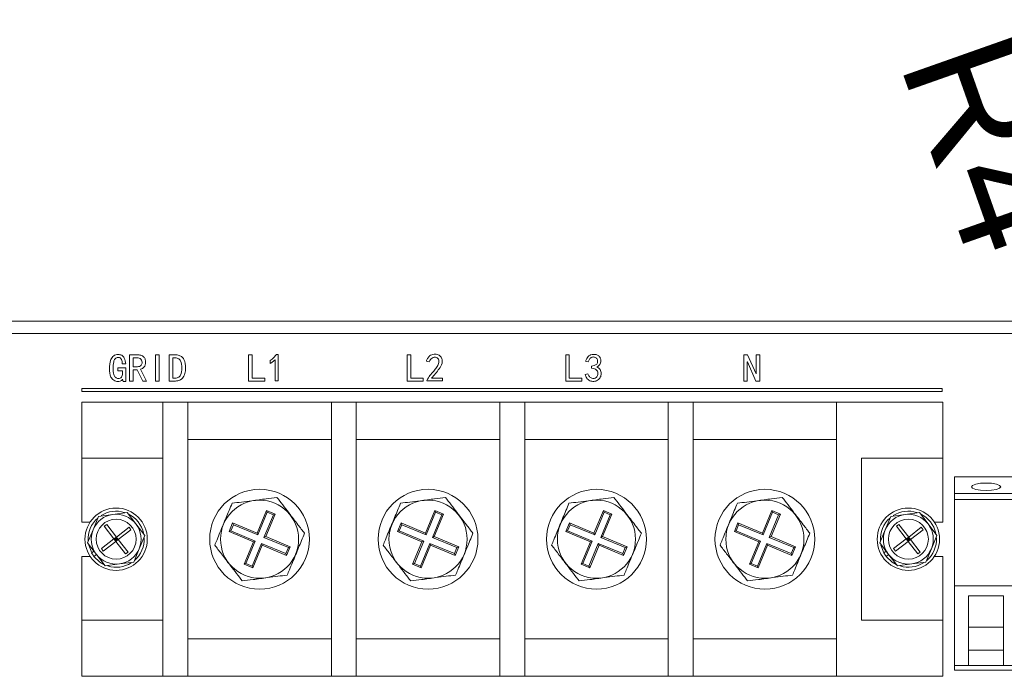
# Model space of a CAD drawing. Header units: millimetres. Extents: x 4100 to 4693, y 1813 to 3018.
# Tile 25 of 29: x 4454 to 4611, y 2033 to 2138. Entities that reach past the tile are written whole.
import ezdxf

# ---------------------------------------------------------------- set-up
doc = ezdxf.new("R2010")
doc.units = ezdxf.units.MM
doc.header["$PDSIZE"] = -1
doc.dimstyles.new('ISO-25', dxfattribs={"dimtxt": 2.5, "dimasz": 2.5, "dimexe": 1.25, "dimexo": 0.625, "dimtad": 1, "dimtxsty": 'Standard', "dimcen": 2.5, "dimadec": 0, "dimazin": 0, "dimtfac": 1, "dimtmove": 0, "dimatfit": 3, "dimfxl": 0, "dimarcsym": 0})

# ---------------------------------------------------------------- blocks, each defined once
blk = doc.blocks.new('*D117')
at = {"color": 4, "lineweight": -2, "transparency": 16777216}
for p, q in [((4616.89, 2097.95), (4623.55, 2079.09)), ((4631.55, 2056.46), (4630.22, 2060.23))]:
    blk.add_line(p, q, dxfattribs=at)
at = {"color": 4, "transparency": 16777216}
blk.add_solid([(4626.7, 2080.2), (4620.41, 2077.98), (4630.22, 2060.23)], dxfattribs=at)
at = {"layer": 'Defpoints', "color": 0, "transparency": 16777216}
for p in [(4630.22, 2060.23), (4631.55, 2056.46)]:
    blk.add_point(p, dxfattribs=at)
at = {"color": 4, "transparency": 16777216, "insert": (4609.66, 2118.37), "char_height": 20, "attachment_point": 5, "rotation": 289.4705}
blk.add_mtext('R4', dxfattribs=at)

msp = doc.modelspace()

# ---------------------------------------------------------------- linework, layer by layer
at = {"color": 0, "linetype": 'ByBlock', "lineweight": 5}
for p, q in [((4180.55, 2089.71), (4616.55, 2089.71)), ((4616.55, 2087.71), (4180.55, 2087.71)), ((4471.2, 2084.31), (4472.44, 2084.31)), ((4471.2, 2080.06), (4471.2, 2084.31)), ((4472.31, 2083.83), (4471.77, 2083.83)), ((4471.77, 2083.83), (4471.77, 2082.37)), ((4475.37, 2080.06), (4475.37, 2084.31)), ((4475.37, 2084.31), (4475.94, 2084.31)), ((4475.94, 2084.31), (4475.94, 2080.06)), ((4477.55, 2080.06), (4477.55, 2084.31)), ((4477.55, 2084.31), (4478.39, 2084.31)), ((4478.39, 2083.83), (4478.12, 2083.83)), ((4478.12, 2083.83), (4478.12, 2080.53)), ((4490.28, 2080.06), (4490.28, 2084.31)), ((4490.28, 2084.31), (4490.85, 2084.31)), ((4490.85, 2084.31), (4490.85, 2080.53)), ((4494.55, 2080.09), (4494.55, 2083.51)), ((4494.75, 2084.36), (4495.05, 2084.36)), ((4495.05, 2084.36), (4495.05, 2080.09)), ((4515.7, 2080.06), (4515.7, 2084.31)), ((4515.7, 2084.31), (4516.27, 2084.31)), ((4516.27, 2084.31), (4516.27, 2080.53)), ((4541.12, 2080.06), (4541.12, 2084.31)), ((4541.12, 2084.31), (4541.69, 2084.31)), ((4541.69, 2084.31), (4541.69, 2080.53)), ((4569.66, 2080.06), (4569.66, 2084.31)), ((4569.66, 2084.31), (4570.28, 2084.31)), ((4570.28, 2084.31), (4571.65, 2081.23)), ((4571.67, 2084.31), (4572.24, 2084.31)), ((4571.67, 2081.23), (4571.67, 2084.31)), ((4572.24, 2084.31), (4572.24, 2080.06)), ((4469.31, 2082.2), (4470.58, 2082.2)), ((4469.31, 2081.72), (4469.31, 2082.2)), ((4470.58, 2082.84), (4470.03, 2082.84)), ((4470.58, 2082.2), (4470.58, 2080.01)), ((4471.77, 2082.37), (4472.46, 2082.37)), ((4471.77, 2081.9), (4471.77, 2080.06)), ((4472.41, 2081.9), (4471.77, 2081.9)), ((4473.31, 2080.06), (4472.41, 2081.9)), ((4472.96, 2081.97), (4473.9, 2080.06)), ((4493.73, 2082.89), (4493.73, 2083.36)), ((4519.25, 2083.19), (4518.78, 2083.26)), ((4544.74, 2083.19), (4544.29, 2083.26)), ((4545.26, 2082.15), (4545.26, 2082.47)), ((4570.26, 2083.14), (4570.23, 2083.14)), ((4570.23, 2083.14), (4570.23, 2080.06)), ((4571.62, 2080.06), (4570.26, 2083.14)), ((4470.08, 2081.72), (4469.31, 2081.72)), ((4470.08, 2081.45), (4470.08, 2081.72)), ((4470.15, 2080.01), (4470.08, 2080.36)), ((4478.12, 2080.53), (4478.39, 2080.53)), ((4490.85, 2080.53), (4492.86, 2080.53)), ((4492.86, 2080.53), (4492.86, 2080.06)), ((4516.27, 2080.53), (4518.28, 2080.53)), ((4518.28, 2080.53), (4518.28, 2080.06)), ((4519.6, 2080.53), (4521.38, 2080.53)), ((4521.38, 2080.53), (4521.38, 2080.09)), ((4541.69, 2080.53), (4543.7, 2080.53)), ((4543.7, 2080.53), (4543.7, 2080.06)), ((4544.24, 2081.15), (4544.69, 2081.23)), ((4571.65, 2081.23), (4571.67, 2081.23)), ((4601.48, 2078.9), (4463.56, 2078.9)), ((4463.56, 2078.9), (4463.56, 2078.4)), ((4470.58, 2080.01), (4470.15, 2080.01)), ((4471.77, 2080.06), (4471.2, 2080.06)), ((4473.9, 2080.06), (4473.31, 2080.06)), ((4475.94, 2080.06), (4475.37, 2080.06)), ((4478.39, 2080.06), (4477.55, 2080.06)), ((4492.86, 2080.06), (4490.28, 2080.06)), ((4495.05, 2080.09), (4494.55, 2080.09)), ((4518.28, 2080.06), (4515.7, 2080.06)), ((4518.88, 2080.09), (4518.88, 2080.19)), ((4521.38, 2080.09), (4518.88, 2080.09)), ((4543.7, 2080.06), (4541.12, 2080.06)), ((4570.23, 2080.06), (4569.66, 2080.06)), ((4572.24, 2080.06), (4571.62, 2080.06)), ((4601.48, 2078.4), (4601.48, 2078.9)), ((4463.56, 2078.4), (4601.48, 2078.4)), ((4463.55, 2067.71), (4463.55, 2076.71)), ((4463.55, 2076.71), (4480.55, 2076.71)), ((4476.55, 2032.71), (4476.55, 2076.71)), ((4480.55, 2076.71), (4476.55, 2076.71)), ((4480.55, 2032.71), (4480.55, 2076.71)), ((4480.55, 2076.71), (4503.55, 2076.71)), ((4507.55, 2076.71), (4503.55, 2076.71)), ((4503.55, 2032.71), (4503.55, 2076.71)), ((4507.55, 2032.71), (4507.55, 2076.71)), ((4507.55, 2076.71), (4530.55, 2076.71)), ((4534.55, 2076.71), (4530.55, 2076.71)), ((4530.55, 2032.71), (4530.55, 2076.71)), ((4534.55, 2032.71), (4534.55, 2076.71)), ((4534.55, 2076.71), (4557.55, 2076.71)), ((4557.55, 2032.71), (4557.55, 2076.71)), ((4561.55, 2076.71), (4557.55, 2076.71)), ((4561.55, 2032.71), (4561.55, 2076.71)), ((4561.55, 2076.71), (4584.55, 2076.71)), ((4601.55, 2076.71), (4584.55, 2076.71)), ((4584.55, 2032.71), (4584.55, 2076.71)), ((4601.55, 2076.71), (4601.55, 2067.71)), ((4503.55, 2070.71), (4480.55, 2070.71)), ((4530.55, 2070.71), (4507.55, 2070.71)), ((4557.55, 2070.71), (4534.55, 2070.71)), ((4584.55, 2070.71), (4561.55, 2070.71)), ((4476.55, 2067.71), (4463.55, 2067.71)), ((4463.55, 2057.46), (4463.55, 2067.71)), ((4476.55, 2067.71), (4476.55, 2041.71)), ((4601.55, 2067.71), (4588.55, 2067.71)), ((4588.55, 2041.71), (4588.55, 2067.71)), ((4601.55, 2067.71), (4601.55, 2057.46)), ((4613.55, 2064.71), (4603.45, 2064.71)), ((4603.45, 2064.71), (4603.45, 2062.04)), ((4603.45, 2062.04), (4613.55, 2062.04)), ((4603.45, 2061.08), (4603.45, 2062.04)), ((4603.45, 2061.08), (4603.45, 2047.21)), ((4613.55, 2061.08), (4603.45, 2061.08)), ((4465.35, 2056.23), (4466.23, 2058.37)), ((4466.23, 2058.37), (4468.52, 2058.68)), ((4468.52, 2058.68), (4470.81, 2058.98)), ((4470.81, 2058.98), (4472.22, 2057.15)), ((4493.15, 2059.31), (4491.65, 2055.69)), ((4493.27, 2059.03), (4491.77, 2055.41)), ((4492.75, 2055), (4494.25, 2058.62)), ((4493.03, 2055.12), (4494.53, 2058.74)), ((4493.27, 2059.03), (4493.15, 2059.31)), ((4494.53, 2058.74), (4493.15, 2059.31)), ((4494.25, 2058.62), (4493.27, 2059.03)), ((4494.25, 2058.62), (4494.53, 2058.74)), ((4520.15, 2059.31), (4518.65, 2055.69)), ((4520.27, 2059.03), (4518.77, 2055.41)), ((4519.75, 2055), (4521.25, 2058.62)), ((4520.03, 2055.12), (4521.53, 2058.74)), ((4521.53, 2058.74), (4520.15, 2059.31)), ((4520.27, 2059.03), (4520.15, 2059.31)), ((4521.25, 2058.62), (4520.27, 2059.03)), ((4521.25, 2058.62), (4521.53, 2058.74)), ((4547.15, 2059.31), (4545.65, 2055.69)), ((4547.27, 2059.03), (4545.77, 2055.41)), ((4546.75, 2055), (4548.25, 2058.62)), ((4547.03, 2055.12), (4548.53, 2058.74)), ((4547.27, 2059.03), (4547.15, 2059.31)), ((4548.53, 2058.74), (4547.15, 2059.31)), ((4548.25, 2058.62), (4547.27, 2059.03)), ((4548.25, 2058.62), (4548.53, 2058.74)), ((4574.15, 2059.31), (4572.65, 2055.69)), ((4574.27, 2059.03), (4572.77, 2055.41)), ((4573.75, 2055), (4575.25, 2058.62)), ((4574.03, 2055.12), (4575.53, 2058.74)), ((4574.27, 2059.03), (4574.15, 2059.31)), ((4575.53, 2058.74), (4574.15, 2059.31)), ((4575.25, 2058.62), (4574.27, 2059.03)), ((4575.25, 2058.62), (4575.53, 2058.74)), ((4592.35, 2056.23), (4593.23, 2058.37)), ((4593.23, 2058.37), (4595.52, 2058.68)), ((4595.52, 2058.68), (4597.81, 2058.98)), ((4597.81, 2058.98), (4599.22, 2057.15)), ((4464.88, 2057.46), (4463.55, 2057.46)), ((4467.15, 2056.78), (4467.54, 2057.08)), ((4468.7, 2054.76), (4467.15, 2056.78)), ((4467.54, 2057.08), (4469.1, 2055.06)), ((4472.22, 2057.15), (4473.63, 2055.32)), ((4487.72, 2057.32), (4487.15, 2055.93)), ((4487.84, 2057.03), (4487.43, 2056.05)), ((4487.84, 2057.03), (4487.72, 2057.32)), ((4491.65, 2055.69), (4487.72, 2057.32)), ((4491.77, 2055.41), (4487.84, 2057.03)), ((4514.72, 2057.32), (4514.15, 2055.93)), ((4514.84, 2057.03), (4514.43, 2056.05)), ((4514.84, 2057.03), (4514.72, 2057.32)), ((4518.65, 2055.69), (4514.72, 2057.32)), ((4518.77, 2055.41), (4514.84, 2057.03)), ((4541.72, 2057.32), (4541.15, 2055.93)), ((4541.84, 2057.03), (4541.43, 2056.05)), ((4541.84, 2057.03), (4541.72, 2057.32)), ((4545.65, 2055.69), (4541.72, 2057.32)), ((4545.77, 2055.41), (4541.84, 2057.03)), ((4568.72, 2057.32), (4568.15, 2055.93)), ((4568.84, 2057.03), (4568.43, 2056.05)), ((4568.84, 2057.03), (4568.72, 2057.32)), ((4572.65, 2055.69), (4568.72, 2057.32)), ((4572.77, 2055.41), (4568.84, 2057.03)), ((4594.15, 2056.78), (4594.54, 2057.08)), ((4595.7, 2054.76), (4594.15, 2056.78)), ((4594.54, 2057.08), (4596.1, 2055.06)), ((4599.22, 2057.15), (4600.63, 2055.32)), ((4601.55, 2057.46), (4600.23, 2057.46)), ((4464.48, 2054.1), (4465.35, 2056.23)), ((4469.1, 2055.06), (4471.12, 2056.62)), ((4471.42, 2056.22), (4469.4, 2054.67)), ((4471.12, 2056.62), (4471.42, 2056.22)), ((4473.63, 2055.32), (4472.75, 2053.19)), ((4487.43, 2056.05), (4487.15, 2055.93)), ((4487.15, 2055.93), (4491.07, 2054.31)), ((4487.43, 2056.05), (4491.36, 2054.42)), ((4491.77, 2055.41), (4491.65, 2055.69)), ((4492.75, 2055), (4493.03, 2055.12)), ((4496.96, 2053.49), (4493.03, 2055.12)), ((4514.43, 2056.05), (4514.15, 2055.93)), ((4514.15, 2055.93), (4518.07, 2054.31)), ((4514.43, 2056.05), (4518.36, 2054.42)), ((4518.77, 2055.41), (4518.65, 2055.69)), ((4519.75, 2055), (4520.03, 2055.12)), ((4523.96, 2053.49), (4520.03, 2055.12)), ((4541.43, 2056.05), (4541.15, 2055.93)), ((4541.15, 2055.93), (4545.07, 2054.31)), ((4541.43, 2056.05), (4545.36, 2054.42)), ((4545.77, 2055.41), (4545.65, 2055.69)), ((4546.75, 2055), (4547.03, 2055.12)), ((4550.96, 2053.49), (4547.03, 2055.12)), ((4568.43, 2056.05), (4568.15, 2055.93)), ((4568.15, 2055.93), (4572.07, 2054.31)), ((4568.43, 2056.05), (4572.36, 2054.42)), ((4572.77, 2055.41), (4572.65, 2055.69)), ((4573.75, 2055), (4574.03, 2055.12)), ((4577.96, 2053.49), (4574.03, 2055.12)), ((4591.48, 2054.1), (4592.35, 2056.23)), ((4596.1, 2055.06), (4598.12, 2056.62)), ((4598.42, 2056.22), (4596.4, 2054.67)), ((4598.12, 2056.62), (4598.42, 2056.22)), ((4600.63, 2055.32), (4599.75, 2053.19)), ((4465.88, 2052.27), (4464.48, 2054.1)), ((4464.66, 2053.73), (4465.13, 2052.51)), ((4466.68, 2053.2), (4468.7, 2054.76)), ((4469.01, 2054.36), (4466.99, 2052.8)), ((4469.1, 2055.06), (4468.7, 2054.76)), ((4468.7, 2054.76), (4469.01, 2054.36)), ((4468.7, 2054.76), (4469.05, 2054.71)), ((4468.85, 2054.56), (4469.05, 2054.71)), ((4469.05, 2054.71), (4468.9, 2054.91)), ((4469.05, 2054.71), (4469.01, 2054.36)), ((4469.01, 2054.36), (4469.4, 2054.67)), ((4470.56, 2052.34), (4469.01, 2054.36)), ((4469.05, 2054.71), (4469.1, 2055.06)), ((4469.05, 2054.71), (4469.25, 2054.86)), ((4469.05, 2054.71), (4469.4, 2054.67)), ((4469.21, 2054.51), (4469.05, 2054.71)), ((4469.4, 2054.67), (4469.1, 2055.06)), ((4469.4, 2054.67), (4470.96, 2052.65)), ((4491.07, 2054.31), (4489.57, 2050.68)), ((4491.36, 2054.42), (4489.86, 2050.8)), ((4490.84, 2050.4), (4492.34, 2054.02)), ((4490.96, 2050.11), (4492.46, 2053.73)), ((4491.36, 2054.42), (4491.07, 2054.31)), ((4492.34, 2054.02), (4492.46, 2053.73)), ((4492.34, 2054.02), (4496.27, 2052.39)), ((4492.46, 2053.73), (4496.38, 2052.1)), ((4496.67, 2053.37), (4492.75, 2055)), ((4496.38, 2052.1), (4496.96, 2053.49)), ((4496.67, 2053.37), (4496.96, 2053.49)), ((4518.07, 2054.31), (4516.57, 2050.68)), ((4518.36, 2054.42), (4516.86, 2050.8)), ((4517.84, 2050.4), (4519.34, 2054.02)), ((4517.96, 2050.11), (4519.46, 2053.73)), ((4518.36, 2054.42), (4518.07, 2054.31)), ((4519.34, 2054.02), (4519.46, 2053.73)), ((4519.34, 2054.02), (4523.27, 2052.39)), ((4519.46, 2053.73), (4523.38, 2052.1)), ((4523.67, 2053.37), (4519.75, 2055)), ((4523.38, 2052.1), (4523.96, 2053.49)), ((4523.67, 2053.37), (4523.96, 2053.49)), ((4545.07, 2054.31), (4543.57, 2050.68)), ((4545.36, 2054.42), (4543.86, 2050.8)), ((4544.84, 2050.4), (4546.34, 2054.02)), ((4544.96, 2050.11), (4546.46, 2053.73)), ((4545.36, 2054.42), (4545.07, 2054.31)), ((4546.34, 2054.02), (4546.46, 2053.73)), ((4546.34, 2054.02), (4550.27, 2052.39)), ((4546.46, 2053.73), (4550.38, 2052.1)), ((4550.67, 2053.37), (4546.75, 2055)), ((4550.38, 2052.1), (4550.96, 2053.49)), ((4550.67, 2053.37), (4550.96, 2053.49)), ((4572.07, 2054.31), (4570.57, 2050.68)), ((4572.36, 2054.42), (4570.86, 2050.8)), ((4571.84, 2050.4), (4573.34, 2054.02)), ((4571.96, 2050.11), (4573.46, 2053.73)), ((4572.36, 2054.42), (4572.07, 2054.31)), ((4573.34, 2054.02), (4573.46, 2053.73)), ((4573.34, 2054.02), (4577.27, 2052.39)), ((4573.46, 2053.73), (4577.38, 2052.1)), ((4577.67, 2053.37), (4573.75, 2055)), ((4577.38, 2052.1), (4577.96, 2053.49)), ((4577.67, 2053.37), (4577.96, 2053.49)), ((4592.88, 2052.27), (4591.48, 2054.1)), ((4591.66, 2053.73), (4592.13, 2052.51)), ((4593.68, 2053.2), (4595.7, 2054.76)), ((4596.01, 2054.36), (4593.99, 2052.8)), ((4596.1, 2055.06), (4595.7, 2054.76)), ((4595.7, 2054.76), (4596.01, 2054.36)), ((4595.7, 2054.76), (4596.05, 2054.71)), ((4595.85, 2054.56), (4596.05, 2054.71)), ((4596.05, 2054.71), (4595.9, 2054.91)), ((4596.05, 2054.71), (4596.01, 2054.36)), ((4596.01, 2054.36), (4596.4, 2054.67)), ((4597.56, 2052.34), (4596.01, 2054.36)), ((4596.05, 2054.71), (4596.1, 2055.06)), ((4596.05, 2054.71), (4596.25, 2054.86)), ((4596.21, 2054.51), (4596.05, 2054.71)), ((4596.05, 2054.71), (4596.4, 2054.67)), ((4596.4, 2054.67), (4596.1, 2055.06)), ((4596.4, 2054.67), (4597.96, 2052.65)), ((4463.55, 2051.96), (4464.88, 2051.96)), ((4463.55, 2041.71), (4463.55, 2051.96)), ((4465.13, 2052.51), (4465.49, 2052.78)), ((4465.88, 2052.27), (4465.49, 2051.96)), ((4467.29, 2050.44), (4465.88, 2052.27)), ((4466.99, 2052.8), (4466.68, 2053.2)), ((4470.96, 2052.65), (4470.56, 2052.34)), ((4472.75, 2053.19), (4471.87, 2051.05)), ((4496.27, 2052.39), (4496.67, 2053.37)), ((4496.27, 2052.39), (4496.38, 2052.1)), ((4523.27, 2052.39), (4523.67, 2053.37)), ((4523.27, 2052.39), (4523.38, 2052.1)), ((4550.27, 2052.39), (4550.67, 2053.37)), ((4550.27, 2052.39), (4550.38, 2052.1)), ((4577.27, 2052.39), (4577.67, 2053.37)), ((4577.27, 2052.39), (4577.38, 2052.1)), ((4592.13, 2052.51), (4592.49, 2052.78)), ((4592.88, 2052.27), (4592.49, 2051.96)), ((4594.29, 2050.44), (4592.88, 2052.27)), ((4593.99, 2052.8), (4593.68, 2053.2)), ((4597.96, 2052.65), (4597.56, 2052.34)), ((4599.75, 2053.19), (4598.87, 2051.05)), ((4600.23, 2051.96), (4601.55, 2051.96)), ((4601.55, 2051.96), (4601.55, 2041.71)), ((4469.58, 2050.75), (4467.29, 2050.44)), ((4471.87, 2051.05), (4469.58, 2050.75)), ((4489.86, 2050.8), (4489.57, 2050.68)), ((4489.57, 2050.68), (4490.96, 2050.11)), ((4489.86, 2050.8), (4490.84, 2050.4)), ((4490.84, 2050.4), (4490.96, 2050.11)), ((4516.86, 2050.8), (4516.57, 2050.68)), ((4516.57, 2050.68), (4517.96, 2050.11)), ((4516.86, 2050.8), (4517.84, 2050.4)), ((4517.84, 2050.4), (4517.96, 2050.11)), ((4543.86, 2050.8), (4543.57, 2050.68)), ((4543.57, 2050.68), (4544.96, 2050.11)), ((4543.86, 2050.8), (4544.84, 2050.4)), ((4544.84, 2050.4), (4544.96, 2050.11)), ((4570.86, 2050.8), (4570.57, 2050.68)), ((4570.57, 2050.68), (4571.96, 2050.11)), ((4570.86, 2050.8), (4571.84, 2050.4)), ((4571.84, 2050.4), (4571.96, 2050.11)), ((4596.58, 2050.75), (4594.29, 2050.44)), ((4598.87, 2051.05), (4596.58, 2050.75)), ((4603.45, 2047.21), (4603.45, 2034.45)), ((4613.55, 2047.21), (4603.45, 2047.21)), ((4605.7, 2045.6), (4611.3, 2045.6)), ((4605.7, 2034.45), (4605.7, 2045.6)), ((4611.3, 2045.6), (4611.3, 2034.45)), ((4463.55, 2032.71), (4463.55, 2041.71)), ((4463.55, 2041.71), (4476.55, 2041.71)), ((4588.55, 2041.71), (4601.55, 2041.71)), ((4601.55, 2041.71), (4601.55, 2032.71)), ((4605.7, 2040.58), (4611.3, 2040.58)), ((4480.55, 2038.71), (4503.55, 2038.71)), ((4507.55, 2038.71), (4530.55, 2038.71)), ((4534.55, 2038.71), (4557.55, 2038.71)), ((4561.55, 2038.71), (4584.55, 2038.71)), ((4605.7, 2036.9), (4611.3, 2036.9)), ((4603.45, 2034.45), (4605.7, 2034.45)), ((4603.45, 2034.45), (4603.45, 2033.71)), ((4603.45, 2033.71), (4613.55, 2033.71)), ((4611.3, 2034.45), (4605.7, 2034.45)), ((4611.3, 2034.45), (4613.55, 2034.45)), ((4463.55, 2032.71), (4480.55, 2032.71)), ((4480.55, 2032.71), (4476.55, 2032.71)), ((4503.55, 2032.71), (4480.55, 2032.71)), ((4507.55, 2032.71), (4503.55, 2032.71)), ((4530.55, 2032.71), (4507.55, 2032.71)), ((4534.55, 2032.71), (4530.55, 2032.71)), ((4557.55, 2032.71), (4534.55, 2032.71)), ((4561.55, 2032.71), (4557.55, 2032.71)), ((4584.55, 2032.71), (4561.55, 2032.71)), ((4601.55, 2032.71), (4584.55, 2032.71))]:
    msp.add_line(p, q, dxfattribs=at)
at = {"color": 0, "linetype": 'ByBlock', "lineweight": 5, "flags": 128}
for points in [[(4608.5, 2063.72), (4609.4, 2063.68), (4610.16, 2063.55), (4610.67, 2063.35), (4610.85, 2063.12), (4610.67, 2062.88), (4610.16, 2062.69), (4609.4, 2062.55), (4608.5, 2062.51), (4607.6, 2062.55), (4606.84, 2062.69), (4606.33, 2062.88), (4606.15, 2063.12), (4606.33, 2063.35), (4606.84, 2063.55), (4607.6, 2063.68), (4608.5, 2063.72)], [(4465.49, 2051.96), (4466.43, 2051.05), (4467.07, 2050.67)], [(4592.49, 2051.96), (4593.43, 2051.05), (4594.07, 2050.67)]]:
    msp.add_lwpolyline(points, dxfattribs=at)
at = {"color": 0, "linetype": 'ByBlock', "lineweight": 5}
for centre, radius in [((4492.05, 2054.71), 8), ((4519.05, 2054.71), 8), ((4546.05, 2054.71), 8), ((4573.05, 2054.71), 8), ((4492.05, 2054.71), 6.26), ((4519.05, 2054.71), 6.26), ((4546.05, 2054.71), 6.26), ((4573.05, 2054.71), 6.26), ((4469.05, 2054.71), 5), ((4596.05, 2054.71), 5), ((4469.05, 2054.71), 3.2), ((4596.05, 2054.71), 3.2)]:
    msp.add_circle(centre, radius, dxfattribs=at)
for centre, radius, start, end in [((4469.05, 2054.71), 4, 97.6229, 157.6229), ((4469.05, 2054.71), 4.5, 72.571, 122.5284), ((4469.05, 2054.71), 4, 37.6229, 97.6229), ((4469.05, 2054.71), 4.5, 12.1327, 64.718), ((4596.05, 2054.71), 4, 97.6229, 157.6229), ((4596.05, 2054.71), 4.5, 72.571, 122.5284), ((4596.05, 2054.71), 4, 37.6229, 97.6229), ((4596.05, 2054.71), 4.5, 12.1327, 64.718), ((4469.05, 2054.71), 4.5, 131.0492, 183.502), ((4469.05, 2054.71), 4, 337.6229, 37.6229), ((4596.05, 2054.71), 4.5, 131.0492, 183.502), ((4596.05, 2054.71), 4, 337.6229, 37.6229), ((4469.05, 2054.71), 4, 157.6229, 217.6229), ((4596.05, 2054.71), 4, 157.6229, 217.6229), ((4469.05, 2054.71), 4.5, 310.9284, 2.8735), ((4596.05, 2054.71), 4.5, 310.9284, 2.8735), ((4469.05, 2054.71), 4.5, 209.3178, 217.6229), ((4469.05, 2054.71), 4, 217.6229, 277.6229), ((4469.05, 2054.71), 4, 277.6229, 337.6229), ((4596.05, 2054.71), 4.5, 209.3178, 217.6229), ((4596.05, 2054.71), 4, 217.6229, 277.6229), ((4596.05, 2054.71), 4, 277.6229, 337.6229), ((4469.05, 2054.71), 4.5, 252.7041, 301.9672), ((4596.05, 2054.71), 4.5, 252.7041, 302.9402)]:
    msp.add_arc(centre, radius, start, end, dxfattribs=at)
for points, knots in [([(4467.97, 2082.05), (4467.99, 2082.56), (4468.01, 2083.32), (4468.53, 2084.08), (4468.98, 2084.33), (4469.23, 2084.35), (4469.36, 2084.36)], [0, 0, 0, 0, 0.500224, 0.749274, 0.874531, 1, 1, 1, 1]), ([(4469.36, 2083.88), (4469.27, 2083.87), (4469.09, 2083.85), (4468.8, 2083.61), (4468.58, 2083), (4468.57, 2082.46), (4468.57, 2082.1)], [0, 0, 0, 0, 0.124775, 0.249399, 0.498488, 1, 1, 1, 1]), ([(4469.36, 2084.36), (4469.57, 2084.33), (4469.98, 2084.28), (4470.49, 2083.69), (4470.54, 2083.16), (4470.58, 2082.84)], [0, 0, 0, 0, 0.279949, 0.559896, 1, 1, 1, 1]), ([(4470.03, 2082.84), (4470.02, 2083.08), (4470.01, 2083.38), (4469.83, 2083.68), (4469.7, 2083.8), (4469.53, 2083.87), (4469.42, 2083.88), (4469.36, 2083.88)], [0, 0, 0, 0, 0.4988443, 0.6242874, 0.749572, 0.8746888, 1, 1, 1, 1]), ([(4473.21, 2083.09), (4473.2, 2083.22), (4473.17, 2083.46), (4472.84, 2083.81), (4472.51, 2083.83), (4472.31, 2083.83)], [0, 0, 0, 0, 0.280653, 0.559589, 1, 1, 1, 1]), ([(4472.44, 2084.31), (4472.63, 2084.29), (4473.01, 2084.27), (4473.51, 2084), (4473.75, 2083.55), (4473.77, 2083.24), (4473.78, 2083.09)], [0, 0, 0, 0, 0.28075, 0.559909, 0.779261, 1, 1, 1, 1]), ([(4478.39, 2084.31), (4478.59, 2084.3), (4478.99, 2084.28), (4479.56, 2084.04), (4480.14, 2083.35), (4480.16, 2082.66), (4480.18, 2082.17)], [0, 0, 0, 0, 0.1875986, 0.374481, 0.5608165, 1, 1, 1, 1]), ([(4479.59, 2082.17), (4479.58, 2082.58), (4479.57, 2083.08), (4479.22, 2083.56), (4478.89, 2083.79), (4478.59, 2083.82), (4478.39, 2083.83)], [0, 0, 0, 0, 0.499241, 0.624711, 0.750195, 1, 1, 1, 1]), ([(4493.73, 2083.36), (4493.95, 2083.52), (4494.33, 2083.81), (4494.62, 2084.19), (4494.75, 2084.36)], [0, 0, 0, 0, 0.559923, 1, 1, 1, 1]), ([(4494.55, 2083.51), (4494.41, 2083.38), (4494.15, 2083.15), (4493.86, 2082.97), (4493.73, 2082.89)], [0, 0, 0, 0, 0.559841, 1, 1, 1, 1]), ([(4518.78, 2083.26), (4518.84, 2083.42), (4518.96, 2083.73), (4519.25, 2084.1), (4519.63, 2084.33), (4519.89, 2084.36), (4520.02, 2084.38)], [0, 0, 0, 0, 0.280598, 0.560156, 0.780014, 1, 1, 1, 1]), ([(4518.88, 2080.19), (4519.02, 2080.46), (4519.31, 2081.01), (4519.93, 2081.61), (4520.41, 2082.26), (4520.72, 2082.77), (4520.82, 2083.19), (4520.8, 2083.47), (4520.65, 2083.72), (4520.39, 2083.91), (4520.03, 2083.93), (4519.68, 2083.79), (4519.4, 2083.53), (4519.3, 2083.3), (4519.25, 2083.19)], [0, 0, 0, 0, 0.154269, 0.312874, 0.437523, 0.561789, 0.608948, 0.655934, 0.702829, 0.749785, 0.811975, 0.874604, 0.937207, 1, 1, 1, 1]), ([(4520.02, 2084.38), (4520.24, 2084.38), (4520.58, 2084.38), (4520.96, 2084.15), (4521.21, 2083.86), (4521.36, 2083.43), (4521.3, 2082.76), (4520.67, 2081.76), (4520.03, 2081.03), (4519.6, 2080.53)], [0, 0, 0, 0, 0.1242041, 0.1868049, 0.2492901, 0.3426267, 0.436319, 0.6236452, 1, 1, 1, 1]), ([(4544.29, 2083.26), (4544.41, 2083.55), (4544.58, 2083.98), (4545.11, 2084.32), (4545.56, 2084.38), (4546.01, 2084.34), (4546.43, 2084.14), (4546.7, 2083.75), (4546.78, 2083.25), (4546.63, 2082.68), (4546.3, 2082.44), (4546.13, 2082.32)], [0, 0, 0, 0, 0.187542, 0.281228, 0.375343, 0.469431, 0.563251, 0.656773, 0.750573, 0.874912, 1, 1, 1, 1]), ([(4545.26, 2082.47), (4545.41, 2082.49), (4545.71, 2082.53), (4546.06, 2082.74), (4546.21, 2083.01), (4546.24, 2083.24), (4546.22, 2083.47), (4546.13, 2083.68), (4545.95, 2083.84), (4545.74, 2083.93), (4545.51, 2083.95), (4545.21, 2083.89), (4544.9, 2083.62), (4544.8, 2083.33), (4544.74, 2083.19)], [0, 0, 0, 0, 0.125472, 0.249663, 0.312253, 0.374921, 0.437637, 0.500179, 0.562744, 0.62544, 0.688114, 0.750848, 0.874552, 1, 1, 1, 1]), ([(4469.31, 2080.01), (4469.2, 2080.02), (4468.97, 2080.04), (4468.57, 2080.26), (4468.02, 2080.88), (4467.99, 2081.58), (4467.97, 2082.05)], [0, 0, 0, 0, 0.125468, 0.251014, 0.500892, 1, 1, 1, 1]), ([(4468.57, 2082.1), (4468.57, 2081.76), (4468.57, 2081.25), (4468.86, 2080.73), (4469.13, 2080.52), (4469.3, 2080.49), (4469.38, 2080.48)], [0, 0, 0, 0, 0.501029, 0.749948, 0.875159, 1, 1, 1, 1]), ([(4472.46, 2082.37), (4472.57, 2082.38), (4472.79, 2082.4), (4473.07, 2082.57), (4473.19, 2082.83), (4473.2, 2083), (4473.21, 2083.09)], [0, 0, 0, 0, 0.280454, 0.559624, 0.779189, 1, 1, 1, 1]), ([(4473.78, 2083.09), (4473.77, 2082.95), (4473.76, 2082.67), (4473.55, 2082.32), (4473.27, 2082.08), (4473.06, 2082.01), (4472.96, 2081.97)], [0, 0, 0, 0, 0.28037, 0.559216, 0.779715, 1, 1, 1, 1]), ([(4478.39, 2080.53), (4478.59, 2080.55), (4478.89, 2080.57), (4479.22, 2080.79), (4479.57, 2081.27), (4479.58, 2081.77), (4479.59, 2082.17)], [0, 0, 0, 0, 0.249924, 0.375406, 0.500838, 1, 1, 1, 1]), ([(4480.18, 2082.17), (4480.17, 2081.88), (4480.15, 2081.29), (4479.77, 2080.51), (4479.09, 2080.11), (4478.63, 2080.08), (4478.39, 2080.06)], [0, 0, 0, 0, 0.281295, 0.559586, 0.779402, 1, 1, 1, 1]), ([(4546.13, 2082.32), (4546.32, 2082.21), (4546.6, 2082.04), (4546.79, 2081.63), (4546.82, 2081.2), (4546.72, 2080.65), (4546.25, 2080.17), (4545.61, 2079.97), (4544.95, 2080.09), (4544.42, 2080.52), (4544.3, 2080.94), (4544.24, 2081.15)], [0, 0, 0, 0, 0.124606, 0.187351, 0.250275, 0.375333, 0.500077, 0.62488, 0.749955, 0.874722, 1, 1, 1, 1]), ([(4544.69, 2081.23), (4544.75, 2081.08), (4544.88, 2080.78), (4545.26, 2080.5), (4545.68, 2080.48), (4546, 2080.62), (4546.19, 2080.86), (4546.28, 2081.12), (4546.29, 2081.4), (4546.22, 2081.68), (4546.02, 2081.91), (4545.68, 2082.07), (4545.42, 2082.12), (4545.26, 2082.15)], [0, 0, 0, 0, 0.125129, 0.248982, 0.342701, 0.435924, 0.506417, 0.57691, 0.647485, 0.717954, 0.796574, 0.875599, 1, 1, 1, 1]), ([(4470.08, 2080.36), (4470.02, 2080.3), (4469.92, 2080.18), (4469.65, 2080.05), (4469.44, 2080.02), (4469.31, 2080.01)], [0, 0, 0, 0, 0.279715, 0.5603, 1, 1, 1, 1]), ([(4469.38, 2080.48), (4469.5, 2080.5), (4469.67, 2080.52), (4469.85, 2080.66), (4470.05, 2080.93), (4470.07, 2081.22), (4470.08, 2081.45)], [0, 0, 0, 0, 0.249557, 0.375236, 0.50101, 1, 1, 1, 1]), ([(4487.64, 2060.47), (4488.13, 2060.54), (4489.13, 2060.67), (4490.99, 2060.91), (4492.99, 2061.17), (4494.27, 2061.34), (4494.83, 2061.42)], [0, 0, 0, 0, 0.216458, 0.440317, 0.751905, 1, 1, 1, 1]), ([(4494.83, 2061.42), (4495.14, 2061.02), (4495.75, 2060.22), (4496.89, 2058.73), (4498.12, 2057.13), (4498.9, 2056.11), (4499.25, 2055.66)], [0, 0, 0, 0, 0.216458, 0.440317, 0.751905, 1, 1, 1, 1]), ([(4514.64, 2060.47), (4515.13, 2060.54), (4516.13, 2060.67), (4517.99, 2060.91), (4519.99, 2061.17), (4521.27, 2061.34), (4521.83, 2061.42)], [0, 0, 0, 0, 0.216458, 0.440317, 0.751905, 1, 1, 1, 1]), ([(4521.83, 2061.42), (4522.14, 2061.02), (4522.75, 2060.22), (4523.89, 2058.73), (4525.12, 2057.13), (4525.9, 2056.11), (4526.25, 2055.66)], [0, 0, 0, 0, 0.216458, 0.440317, 0.751905, 1, 1, 1, 1]), ([(4541.64, 2060.47), (4542.13, 2060.54), (4543.13, 2060.67), (4544.99, 2060.91), (4546.99, 2061.17), (4548.27, 2061.34), (4548.83, 2061.42)], [0, 0, 0, 0, 0.216458, 0.440317, 0.751905, 1, 1, 1, 1]), ([(4548.83, 2061.42), (4549.14, 2061.02), (4549.75, 2060.22), (4550.89, 2058.73), (4552.12, 2057.13), (4552.9, 2056.11), (4553.25, 2055.66)], [0, 0, 0, 0, 0.216458, 0.440317, 0.751905, 1, 1, 1, 1]), ([(4568.64, 2060.47), (4569.13, 2060.54), (4570.13, 2060.67), (4571.99, 2060.91), (4573.99, 2061.17), (4575.27, 2061.34), (4575.83, 2061.42)], [0, 0, 0, 0, 0.216458, 0.440317, 0.751905, 1, 1, 1, 1]), ([(4575.83, 2061.42), (4576.14, 2061.02), (4576.75, 2060.22), (4577.89, 2058.73), (4579.12, 2057.13), (4579.9, 2056.11), (4580.25, 2055.66)], [0, 0, 0, 0, 0.2164582, 0.4403173, 0.7519053, 1, 1, 1, 1]), ([(4484.86, 2053.77), (4484.98, 2054.05), (4485.4, 2055.07), (4486.18, 2056.97), (4487.02, 2058.99), (4487.48, 2060.08), (4487.64, 2060.47)], [0, 0, 0, 0, 0.136174, 0.4837444, 0.8159429, 1, 1, 1, 1]), ([(4511.86, 2053.77), (4511.98, 2054.05), (4512.4, 2055.07), (4513.18, 2056.97), (4514.02, 2058.99), (4514.48, 2060.08), (4514.64, 2060.47)], [0, 0, 0, 0, 0.136174, 0.483744, 0.815943, 1, 1, 1, 1]), ([(4538.86, 2053.77), (4538.98, 2054.05), (4539.4, 2055.07), (4540.18, 2056.97), (4541.02, 2058.99), (4541.48, 2060.08), (4541.64, 2060.47)], [0, 0, 0, 0, 0.136174, 0.483744, 0.815943, 1, 1, 1, 1]), ([(4565.86, 2053.77), (4565.98, 2054.05), (4566.4, 2055.07), (4567.18, 2056.97), (4568.02, 2058.99), (4568.48, 2060.08), (4568.64, 2060.47)], [0, 0, 0, 0, 0.136174, 0.483744, 0.815943, 1, 1, 1, 1]), ([(4499.25, 2055.66), (4499.09, 2055.27), (4498.64, 2054.18), (4497.8, 2052.15), (4497.01, 2050.25), (4496.59, 2049.24), (4496.47, 2048.95)], [0, 0, 0, 0, 0.184057, 0.516256, 0.863826, 1, 1, 1, 1]), ([(4526.25, 2055.66), (4526.09, 2055.27), (4525.64, 2054.18), (4524.8, 2052.15), (4524.01, 2050.25), (4523.59, 2049.24), (4523.47, 2048.95)], [0, 0, 0, 0, 0.1840571, 0.5162556, 0.863826, 1, 1, 1, 1]), ([(4553.25, 2055.66), (4553.09, 2055.27), (4552.64, 2054.18), (4551.8, 2052.15), (4551.01, 2050.25), (4550.59, 2049.24), (4550.47, 2048.95)], [0, 0, 0, 0, 0.184057, 0.516256, 0.863826, 1, 1, 1, 1]), ([(4580.25, 2055.66), (4580.09, 2055.27), (4579.64, 2054.18), (4578.8, 2052.15), (4578.01, 2050.25), (4577.59, 2049.24), (4577.47, 2048.95)], [0, 0, 0, 0, 0.1840571, 0.5162556, 0.863826, 1, 1, 1, 1]), ([(4489.27, 2048.01), (4488.97, 2048.4), (4488.36, 2049.2), (4487.21, 2050.69), (4485.99, 2052.29), (4485.2, 2053.31), (4484.86, 2053.77)], [0, 0, 0, 0, 0.216458, 0.440317, 0.751905, 1, 1, 1, 1]), ([(4516.27, 2048.01), (4515.97, 2048.4), (4515.36, 2049.2), (4514.21, 2050.69), (4512.99, 2052.29), (4512.2, 2053.31), (4511.86, 2053.77)], [0, 0, 0, 0, 0.216458, 0.440317, 0.751905, 1, 1, 1, 1]), ([(4543.27, 2048.01), (4542.97, 2048.4), (4542.36, 2049.2), (4541.21, 2050.69), (4539.99, 2052.29), (4539.2, 2053.31), (4538.86, 2053.77)], [0, 0, 0, 0, 0.216458, 0.440317, 0.751905, 1, 1, 1, 1]), ([(4570.27, 2048.01), (4569.97, 2048.4), (4569.36, 2049.2), (4568.21, 2050.69), (4566.99, 2052.29), (4566.2, 2053.31), (4565.86, 2053.77)], [0, 0, 0, 0, 0.216458, 0.440317, 0.751905, 1, 1, 1, 1]), ([(4496.47, 2048.95), (4495.98, 2048.89), (4494.97, 2048.76), (4493.11, 2048.51), (4491.12, 2048.25), (4489.84, 2048.08), (4489.27, 2048.01)], [0, 0, 0, 0, 0.2164582, 0.4403173, 0.7519053, 1, 1, 1, 1]), ([(4523.47, 2048.95), (4522.98, 2048.89), (4521.97, 2048.76), (4520.11, 2048.51), (4518.12, 2048.25), (4516.84, 2048.08), (4516.27, 2048.01)], [0, 0, 0, 0, 0.216458, 0.440317, 0.751905, 1, 1, 1, 1]), ([(4550.47, 2048.95), (4549.98, 2048.89), (4548.97, 2048.76), (4547.11, 2048.51), (4545.12, 2048.25), (4543.84, 2048.08), (4543.27, 2048.01)], [0, 0, 0, 0, 0.2164582, 0.4403173, 0.7519053, 1, 1, 1, 1]), ([(4577.47, 2048.95), (4576.98, 2048.89), (4575.97, 2048.76), (4574.11, 2048.51), (4572.12, 2048.25), (4570.84, 2048.08), (4570.27, 2048.01)], [0, 0, 0, 0, 0.216458, 0.440317, 0.751905, 1, 1, 1, 1])]:
    msp.add_open_spline(points, degree=3, knots=knots, dxfattribs=at)

# ---------------------------------------------------------------- dimensions: what is measured, and where the dimension line sits
dim = msp.add_radius_dim(center=(4631.55, 2056.46), mpoint=(4630.22, 2060.23), dimstyle='ISO-25', override={"dimtxt": 20, "dimasz": 20, "dimexe": 5, "dimexo": 5, "dimgap": 5, "dimtad": 0, "dimdec": 1, "dimdsep": 46, "dimclrd": 4, "dimclre": 4, "dimclrt": 4, "dimadec": 2, "dimazin": 2, "dimtdec": 1, "dimtzin": 0})
dim.commit()
dim.dimension.update_dxf_attribs({"geometry": '*D117', "text_midpoint": (4609.66, 2118.37)})

doc.saveas('drawing.dxf')
